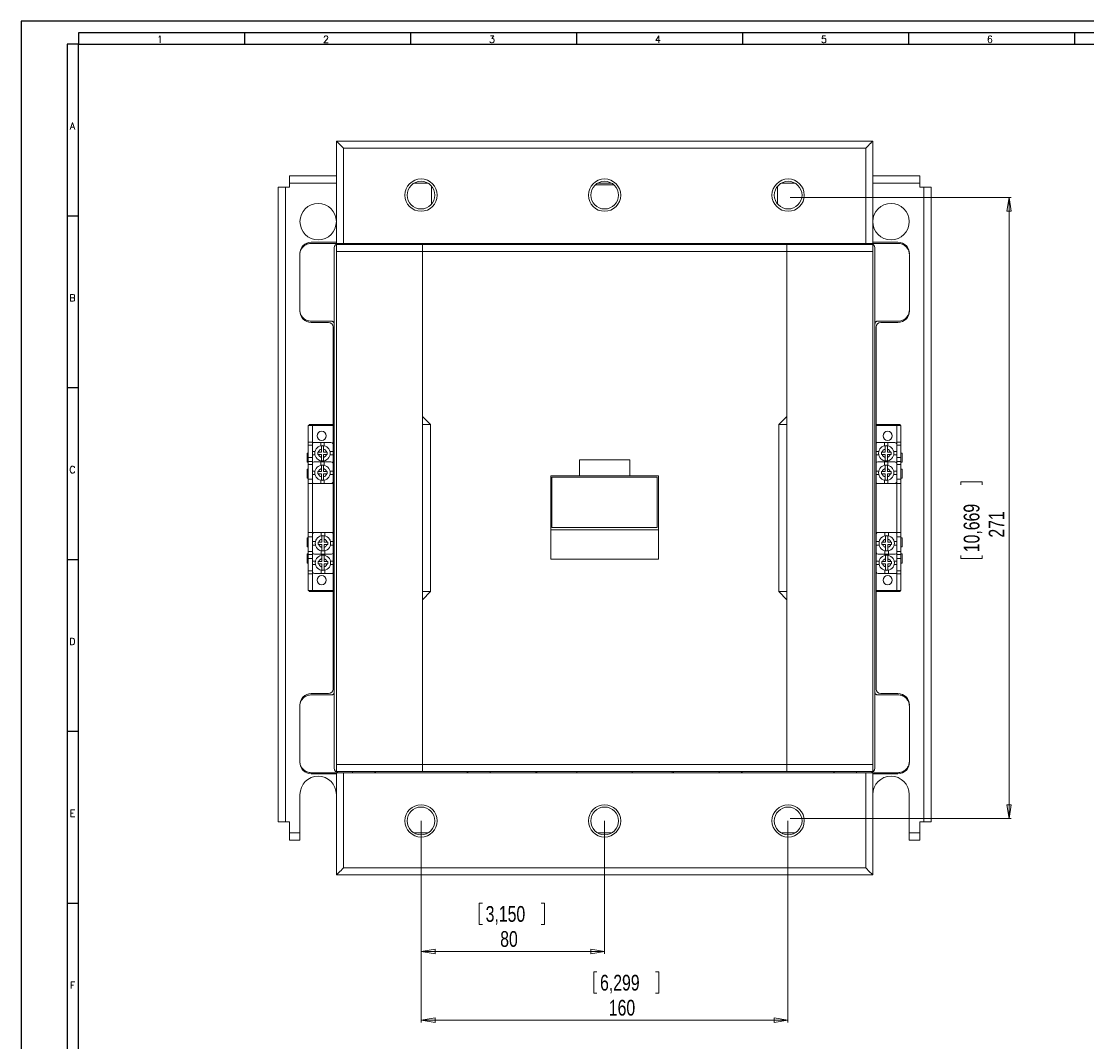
# Model space of a CAD drawing. Header units: millimetres. Extents: x 0 to 1189, y 0 to 841.
# Tile 2 of 7: x 0 to 465, y 396 to 841. Entities that reach past the tile are written whole.
import ezdxf

# ---------------------------------------------------------------- set-up
doc = ezdxf.new("R2010")
doc.units = ezdxf.units.MM
doc.layers.add('FORMATO', color=7, linetype='Continuous')
doc.styles.add('SLDTEXTSTYLE0', font='ROMANS')
doc.styles.add('SLDTEXTSTYLE3', font='TXT', dxfattribs={"width": 0.75})
doc.dimstyles.new('SLDDIMSTYLE0', dxfattribs={"dimtxt": 6.879167, "dimasz": 6, "dimexe": 0, "dimexo": 0.0625, "dimgap": 1.719792, "dimtad": 2, "dimdec": 1, "dimrnd": 1e-09, "dimzin": 12, "dimdsep": 46, "dimtxsty": 'SLDTEXTSTYLE3', "dimblk1": 'CLOSED', "dimblk2": 'CLOSED', "dimsah": 1, "dimcen": 0.09, "dimadec": 0, "dimazin": 0, "dimtfac": 1, "dimtdec": 1, "dimtofl": 0, "dimtmove": 0, "dimatfit": 3, "dimldrblk": 'CLOSED', "dimfxl": 1, "dimtolj": 1, "dimtzin": 12, "dimarcsym": 0})

# ---------------------------------------------------------------- blocks, each defined once
blk = doc.blocks.new('_CLOSED')
at = {"color": 0, "linetype": 'ByBlock', "lineweight": -2}
for p, q in [((-1, 0.166667), (0, 0)), ((-1, 0.166667), (-1, -0.166667)), ((0, 0), (-1, -0.166667)), ((0, 0), (-1, 0))]:
    blk.add_line(p, q, dxfattribs=at)
blk = doc.blocks.new('*D3')
at = {"color": 7, "linetype": 'Continuous', "lineweight": 0}
for p, q in [((174.55, 492.07), (174.55, 434.06)), ((254.55, 492.07), (254.55, 434.06)), ((199.86, 456.09), (199.86, 446.8)), ((199.86, 456.09), (201.25, 456.09)), ((228.29, 456.09), (226.89, 456.09)), ((228.29, 456.09), (228.29, 446.8)), ((199.86, 446.8), (201.25, 446.8)), ((228.29, 446.8), (226.89, 446.8)), ((174.55, 435.06), (254.55, 435.06))]:
    blk.add_line(p, q, dxfattribs=at)
at = {"color": 7, "linetype": 'Continuous', "lineweight": 0, "xscale": 6, "yscale": 6, "rotation": 180}
blk.add_blockref('_CLOSED', (174.55, 435.06, 0.1), dxfattribs=at)
at = {"color": 7, "linetype": 'Continuous', "lineweight": 0, "xscale": 6, "yscale": 6}
blk.add_blockref('_CLOSED', (254.55, 435.06, 0.1), dxfattribs=at)
at = {"color": 7, "linetype": 'Continuous', "lineweight": 0, "char_height": 6.879, "attachment_point": 1, "style": 'SLDTEXTSTYLE3'}
for s, insert in [('3,150', (202.64, 454.85)), ('80', (208.99, 443.92))]:
    blk.add_mtext(s, dxfattribs=dict(at, insert=insert))
blk = doc.blocks.new('*D4')
at = {"color": 7, "linetype": 'Continuous', "lineweight": 0}
for p, q in [((174.55, 492.07), (174.55, 404.06)), ((334.55, 492.07), (334.55, 404.06)), ((249.79, 426.09), (249.79, 416.8)), ((249.79, 426.09), (251.18, 426.09)), ((278.22, 426.09), (276.82, 426.09)), ((278.22, 426.09), (278.22, 416.8)), ((249.79, 416.8), (251.18, 416.8)), ((278.22, 416.8), (276.82, 416.8)), ((174.55, 405.06), (334.55, 405.06))]:
    blk.add_line(p, q, dxfattribs=at)
at = {"color": 7, "linetype": 'Continuous', "lineweight": 0, "xscale": 6, "yscale": 6, "rotation": 180}
blk.add_blockref('_CLOSED', (174.55, 405.06, 0.1), dxfattribs=at)
at = {"color": 7, "linetype": 'Continuous', "lineweight": 0, "xscale": 6, "yscale": 6}
blk.add_blockref('_CLOSED', (334.55, 405.06, 0.1), dxfattribs=at)
at = {"color": 7, "linetype": 'Continuous', "lineweight": 0, "char_height": 6.879, "attachment_point": 1, "style": 'SLDTEXTSTYLE3'}
for s, insert in [('6,299', (252.57, 424.85)), ('160', (256.38, 413.92))]:
    blk.add_mtext(s, dxfattribs=dict(at, insert=insert))
blk = doc.blocks.new('*D5')
at = {"color": 7, "linetype": 'Continuous', "lineweight": 0}
for p, q in [((335.55, 764.07), (432.05, 764.07)), ((431.05, 493.07), (431.05, 764.07)), ((410.02, 640.02), (419.3, 640.02)), ((410.02, 640.02), (410.02, 638.63)), ((419.3, 640.02), (419.3, 638.63)), ((410.02, 606.51), (410.02, 607.9)), ((410.02, 606.51), (419.3, 606.51)), ((419.3, 606.51), (419.3, 607.9)), ((335.55, 493.07), (432.05, 493.07))]:
    blk.add_line(p, q, dxfattribs=at)
at = {"color": 7, "linetype": 'Continuous', "lineweight": 0, "xscale": 6, "yscale": 6}
for p, rotation in [((431.05, 764.07, 0.1), 90), ((431.05, 493.07, 0.1), 270)]:
    blk.add_blockref('_CLOSED', p, dxfattribs=dict(at, rotation=rotation))
at = {"color": 7, "linetype": 'Continuous', "lineweight": 0, "char_height": 6.879, "attachment_point": 1, "rotation": 90, "style": 'SLDTEXTSTYLE3'}
for s, insert in [('10,669', (411.25, 609.29)), ('271', (422.18, 615.65))]:
    blk.add_mtext(s, dxfattribs=dict(at, insert=insert))

msp = doc.modelspace()

# ---------------------------------------------------------------- linework, layer by layer
at = {"color": 7, "linetype": 'Continuous', "lineweight": 15}
for p, q in [((137.55, 788.68), (371.55, 788.68)), ((137.55, 744.08), (137.55, 788.68)), ((371.55, 788.68), (371.55, 744.08)), ((368.55, 785.68), (140.55, 785.68)), ((140.55, 785.68), (140.55, 744.08)), ((368.55, 744.08), (368.55, 785.68)), ((137.55, 773.57), (117.05, 773.57)), ((117.05, 773.57), (117.05, 770.37)), ((392.05, 773.57), (371.55, 773.57)), ((392.05, 770.37), (392.05, 773.57)), ((112.05, 768.57), (112.05, 491.57)), ((115.25, 768.57), (112.05, 768.57)), ((115.25, 768.57), (115.25, 491.57)), ((117.05, 768.57), (115.25, 768.57)), ((117.05, 770.37), (117.05, 768.57)), ((137.55, 770.37), (117.05, 770.37)), ((177.47, 770.37), (171.42, 770.37)), ((179.05, 761.2), (179.05, 769.06)), ((250.44, 769.57), (258.66, 769.57)), ((257.57, 770.37), (251.52, 770.37)), ((330.05, 761.2), (330.05, 769.06)), ((337.67, 770.37), (331.62, 770.37)), ((392.05, 770.37), (371.55, 770.37)), ((392.05, 768.57), (392.05, 770.37)), ((393.85, 768.57), (392.05, 768.57)), ((393.85, 491.57), (393.85, 768.57)), ((397.05, 768.57), (393.85, 768.57)), ((397.05, 491.57), (397.05, 768.57)), ((126.55, 744.57), (137.55, 744.57)), ((126.55, 744.08), (137.55, 744.08)), ((140.55, 744.08), (137.55, 744.08)), ((140.55, 744.08), (368.55, 744.08)), ((144.55, 743.57), (144.55, 744.08)), ((154.3, 743.57), (154.3, 744.08)), ((154.55, 743.57), (154.55, 744.08)), ((194.55, 744.08), (194.55, 743.57)), ((194.8, 744.08), (194.8, 743.57)), ((204.55, 744.08), (204.55, 743.57)), ((224.55, 743.57), (224.55, 744.08)), ((225, 744.08), (225, 743.57)), ((242.5, 744.08), (242.5, 743.57)), ((266.6, 744.08), (266.6, 743.57)), ((284.1, 744.08), (284.1, 743.57)), ((284.55, 744.08), (284.55, 743.57)), ((304.55, 743.57), (304.55, 744.08)), ((314.3, 743.57), (314.3, 744.08)), ((314.55, 743.57), (314.55, 744.08)), ((354.55, 744.08), (354.55, 743.57)), ((354.8, 744.08), (354.8, 743.57)), ((364.55, 744.08), (364.55, 743.57)), ((371.55, 744.08), (368.55, 744.08)), ((371.55, 744.57), (382.55, 744.57)), ((371.55, 744.08), (382.55, 744.08)), ((136.55, 515.06), (136.55, 742.08)), ((137.55, 743.57), (137.55, 740.57)), ((137.55, 743.57), (175.04, 743.57)), ((175.04, 740.57), (137.55, 740.57)), ((137.55, 740.57), (137.55, 516.57)), ((175.04, 743.57), (334.05, 743.57)), ((175.04, 740.57), (175.04, 743.57)), ((175.04, 668.57), (175.04, 740.57)), ((175.04, 740.57), (334.05, 740.57)), ((334.05, 743.57), (334.05, 740.57)), ((334.05, 743.57), (371.55, 743.57)), ((334.05, 740.57), (334.05, 668.57)), ((334.05, 740.57), (371.55, 740.57)), ((371.55, 743.57), (371.55, 740.57)), ((371.55, 740.57), (371.55, 516.57)), ((372.55, 742.08), (372.55, 515.06)), ((121.55, 715.08), (121.55, 739.08)), ((387.55, 739.08), (387.55, 715.08)), ((135.55, 710.08), (126.55, 710.08)), ((134.05, 709.57), (126.55, 709.57)), ((136.05, 549.57), (136.05, 707.57)), ((373.05, 707.57), (373.05, 549.57)), ((382.55, 710.08), (373.55, 710.08)), ((382.55, 709.57), (375.05, 709.57)), ((125.55, 665.07), (125.55, 664.57)), ((136.05, 665.07), (125.55, 665.07)), ((178.54, 665.07), (175.04, 668.57)), ((175.04, 668.57), (175.04, 665.07)), ((178.54, 665.07), (175.04, 665.07)), ((175.04, 665.07), (175.04, 592.07)), ((178.54, 592.07), (178.54, 665.07)), ((334.05, 668.57), (330.55, 665.07)), ((330.55, 665.07), (330.55, 592.07)), ((330.55, 665.07), (334.05, 665.07)), ((334.05, 668.57), (334.05, 665.07)), ((334.05, 665.07), (334.05, 592.07)), ((373.05, 665.07), (383.55, 665.07)), ((383.55, 665.07), (383.55, 664.57)), ((127.05, 664.57), (125.25, 664.57)), ((125.25, 664.57), (125.25, 657.27)), ((127.05, 657.27), (127.05, 664.57)), ((127.05, 657.27), (127.05, 664.57)), ((127.05, 664.57), (136.05, 664.57)), ((373.05, 664.57), (382.05, 664.57)), ((383.85, 664.57), (382.05, 664.57)), ((382.05, 657.27), (382.05, 664.57)), ((382.05, 664.57), (382.05, 657.27)), ((383.85, 657.27), (383.85, 664.57)), ((127.05, 657.27), (125.25, 657.27)), ((125.25, 657.27), (125.25, 655.96)), ((127.05, 655.96), (125.25, 655.96)), ((125.25, 655.96), (125.25, 650.61)), ((127.05, 655.96), (127.05, 657.27)), ((127.05, 650.61), (127.05, 655.96)), ((127.75, 657.17), (130.7, 657.17)), ((130.7, 655.73), (130.7, 657.17)), ((130.7, 657.17), (132.2, 657.17)), ((132.2, 657.17), (135.15, 657.17)), ((132.2, 657.17), (132.2, 655.73)), ((373.75, 657.17), (376.7, 657.17)), ((376.7, 655.73), (376.7, 657.17)), ((376.7, 657.17), (378.2, 657.17)), ((378.2, 657.17), (381.15, 657.17)), ((378.2, 657.17), (378.2, 655.73)), ((383.85, 657.27), (382.05, 657.27)), ((382.05, 657.27), (382.05, 655.96)), ((382.05, 655.96), (383.85, 655.96)), ((382.05, 655.96), (382.05, 650.61)), ((383.85, 655.96), (383.85, 657.27)), ((383.85, 650.61), (383.85, 655.96)), ((125.25, 652.57), (124.75, 652.57)), ((124.75, 652.57), (124.75, 648.57)), ((127.05, 653.22), (128.18, 653.22)), ((128.18, 651.72), (127.05, 651.72)), ((129.35, 651.97), (129.35, 652.97)), ((129.35, 652.97), (129.67, 652.97)), ((129.67, 651.97), (129.35, 651.97)), ((129.67, 652.97), (130.95, 652.97)), ((130.95, 651.97), (129.67, 651.97)), ((130.95, 652.97), (130.95, 654.25)), ((130.95, 650.69), (130.95, 651.97)), ((131.95, 654.25), (131.95, 652.97)), ((131.95, 652.97), (133.23, 652.97)), ((133.23, 651.97), (131.95, 651.97)), ((131.95, 651.97), (131.95, 650.69)), ((133.23, 652.97), (133.55, 652.97)), ((133.55, 651.97), (133.23, 651.97)), ((133.55, 652.97), (133.55, 651.97)), ((134.71, 653.22), (136.05, 653.22)), ((136.05, 651.72), (134.71, 651.72)), ((373.05, 653.22), (374.18, 653.22)), ((374.18, 651.72), (373.05, 651.72)), ((375.35, 651.97), (375.35, 652.97)), ((375.35, 652.97), (375.67, 652.97)), ((375.67, 651.97), (375.35, 651.97)), ((375.67, 652.97), (376.95, 652.97)), ((376.95, 651.97), (375.67, 651.97)), ((376.95, 652.97), (376.95, 654.25)), ((376.95, 650.69), (376.95, 651.97)), ((377.95, 654.25), (377.95, 652.97)), ((377.95, 652.97), (379.23, 652.97)), ((379.23, 651.97), (377.95, 651.97)), ((377.95, 651.97), (377.95, 650.69)), ((379.23, 652.97), (379.55, 652.97)), ((379.55, 651.97), (379.23, 651.97)), ((379.55, 652.97), (379.55, 651.97)), ((380.71, 653.22), (382.05, 653.22)), ((382.05, 651.72), (380.71, 651.72)), ((384.35, 652.57), (383.85, 652.57)), ((384.35, 648.57), (384.35, 652.57)), ((124.75, 648.57), (125.25, 648.57)), ((125.25, 650.61), (127.05, 650.61)), ((125.25, 650.61), (125.25, 648.87)), ((127.05, 648.87), (125.25, 648.87)), ((125.25, 648.87), (125.25, 647.55)), ((127.05, 647.55), (125.25, 647.55)), ((125.25, 647.55), (125.25, 641.11)), ((127.05, 650.61), (127.05, 648.87)), ((127.05, 647.55), (127.05, 648.87)), ((127.05, 641.11), (127.05, 647.55)), ((127.75, 648.67), (130.7, 648.67)), ((130.7, 648.67), (130.7, 649.2)), ((130.7, 647.23), (130.7, 648.67)), ((130.7, 648.67), (132.2, 648.67)), ((132.2, 649.2), (132.2, 648.67)), ((132.2, 648.67), (132.2, 647.23)), ((132.2, 648.67), (135.15, 648.67)), ((136.05, 648.33), (135.98, 648.22)), ((243.55, 649.57), (243.55, 642.57)), ((243.55, 649.57), (265.55, 649.57)), ((265.55, 649.57), (265.55, 642.57)), ((373.75, 648.67), (376.7, 648.67)), ((376.7, 648.67), (376.7, 649.2)), ((376.7, 647.23), (376.7, 648.67)), ((376.7, 648.67), (378.2, 648.67)), ((378.2, 649.2), (378.2, 648.67)), ((378.2, 648.67), (381.15, 648.67)), ((378.2, 648.67), (378.2, 647.23)), ((382.05, 648.33), (381.98, 648.22)), ((382.05, 650.61), (383.85, 650.61)), ((382.05, 648.87), (382.05, 650.61)), ((383.85, 648.87), (382.05, 648.87)), ((382.05, 648.87), (382.05, 647.55)), ((382.05, 647.55), (383.85, 647.55)), ((382.05, 647.55), (382.05, 641.11)), ((383.85, 648.87), (383.85, 650.61)), ((383.85, 647.55), (383.85, 648.87)), ((383.85, 648.57), (384.35, 648.57)), ((383.85, 641.11), (383.85, 647.55)), ((125.25, 645.57), (124.75, 645.57)), ((124.75, 645.57), (124.75, 641.57)), ((127.05, 644.72), (128.18, 644.72)), ((128.18, 643.22), (127.05, 643.22)), ((129.35, 643.47), (129.35, 644.47)), ((129.35, 644.47), (129.67, 644.47)), ((129.67, 643.47), (129.35, 643.47)), ((129.67, 644.47), (130.95, 644.47)), ((130.95, 643.47), (129.67, 643.47)), ((130.95, 644.47), (130.95, 645.75)), ((130.95, 642.19), (130.95, 643.47)), ((131.95, 645.75), (131.95, 644.47)), ((131.95, 644.47), (133.23, 644.47)), ((133.23, 643.47), (131.95, 643.47)), ((131.95, 643.47), (131.95, 642.19)), ((133.23, 644.47), (133.55, 644.47)), ((133.55, 643.47), (133.23, 643.47)), ((133.55, 644.47), (133.55, 643.47)), ((134.71, 644.72), (136.05, 644.72)), ((136.05, 643.22), (134.71, 643.22)), ((231.05, 642.57), (231.05, 619.07)), ((231.05, 642.57), (243.55, 642.57)), ((231.55, 642.08), (231.55, 620.08)), ((277.55, 642.08), (231.55, 642.08)), ((243.55, 642.57), (265.55, 642.57)), ((265.55, 642.57), (278.05, 642.57)), ((277.55, 620.08), (277.55, 642.08)), ((278.05, 642.57), (278.05, 619.07)), ((373.05, 644.72), (374.18, 644.72)), ((374.18, 643.22), (373.05, 643.22)), ((375.35, 643.47), (375.35, 644.47)), ((375.35, 644.47), (375.67, 644.47)), ((375.67, 643.47), (375.35, 643.47)), ((375.67, 644.47), (376.95, 644.47)), ((376.95, 643.47), (375.67, 643.47)), ((376.95, 644.47), (376.95, 645.75)), ((376.95, 642.19), (376.95, 643.47)), ((377.95, 645.75), (377.95, 644.47)), ((377.95, 644.47), (379.23, 644.47)), ((379.23, 643.47), (377.95, 643.47)), ((377.95, 643.47), (377.95, 642.19)), ((379.23, 644.47), (379.55, 644.47)), ((379.55, 643.47), (379.23, 643.47)), ((379.55, 644.47), (379.55, 643.47)), ((380.71, 644.72), (382.05, 644.72)), ((382.05, 643.22), (380.71, 643.22)), ((384.35, 645.57), (383.85, 645.57)), ((384.35, 641.57), (384.35, 645.57)), ((124.75, 641.57), (125.25, 641.57)), ((125.25, 641.11), (127.05, 641.11)), ((125.25, 641.11), (125.25, 639.27)), ((125.25, 639.27), (127.05, 639.27)), ((125.25, 639.27), (125.25, 617.87)), ((127.05, 641.11), (127.05, 639.27)), ((127.05, 639.47), (127.15, 639.47)), ((127.05, 617.87), (127.05, 639.27)), ((136.05, 639.27), (127.05, 639.27)), ((127.05, 639.27), (127.05, 617.87)), ((130.7, 639.27), (130.7, 640.7)), ((132.2, 640.7), (132.2, 639.27)), ((135.75, 639.47), (136.05, 639.47)), ((136.05, 639.67), (135.95, 639.67)), ((373.05, 639.47), (373.15, 639.47)), ((382.05, 639.27), (373.05, 639.27)), ((376.7, 639.27), (376.7, 640.7)), ((378.2, 640.7), (378.2, 639.27)), ((381.75, 639.47), (382.05, 639.47)), ((381.95, 639.67), (382.05, 639.67)), ((382.05, 641.11), (383.85, 641.11)), ((382.05, 639.27), (382.05, 641.11)), ((382.05, 639.27), (382.05, 617.87)), ((383.85, 639.27), (382.05, 639.27)), ((382.05, 617.87), (382.05, 639.27)), ((383.85, 641.57), (384.35, 641.57)), ((383.85, 639.27), (383.85, 641.11)), ((383.85, 617.87), (383.85, 639.27)), ((231.05, 619.07), (231.05, 606.23)), ((231.05, 619.07), (278.05, 619.07)), ((231.55, 620.08), (277.55, 620.08)), ((278.05, 619.07), (278.05, 606.23)), ((125.25, 615.57), (124.75, 615.57)), ((124.75, 615.57), (124.75, 611.57)), ((125.25, 617.87), (127.05, 617.87)), ((125.25, 617.87), (125.25, 616.03)), ((127.05, 616.03), (125.25, 616.03)), ((125.25, 616.03), (125.25, 609.59)), ((127.05, 617.87), (127.05, 616.03)), ((127.05, 617.87), (136.05, 617.87)), ((127.35, 617.67), (127.05, 617.67)), ((127.15, 617.47), (127.05, 617.47)), ((127.05, 609.59), (127.05, 616.03)), ((127.05, 613.92), (128.38, 613.92)), ((130.9, 616.43), (130.9, 617.87)), ((131.15, 613.67), (131.15, 614.95)), ((132.15, 614.95), (132.15, 613.67)), ((132.4, 617.87), (132.4, 616.43)), ((134.91, 613.92), (136.05, 613.92)), ((136.05, 617.67), (135.95, 617.67)), ((373.05, 617.87), (382.05, 617.87)), ((373.35, 617.67), (373.05, 617.67)), ((373.05, 617.47), (373.15, 617.47)), ((373.05, 613.92), (374.38, 613.92)), ((376.9, 616.43), (376.9, 617.87)), ((377.15, 613.67), (377.15, 614.95)), ((378.15, 614.95), (378.15, 613.67)), ((378.4, 617.87), (378.4, 616.43)), ((380.91, 613.92), (382.05, 613.92)), ((382.05, 617.67), (381.95, 617.67)), ((383.85, 617.87), (382.05, 617.87)), ((382.05, 616.03), (382.05, 617.87)), ((383.85, 616.03), (382.05, 616.03)), ((382.05, 616.03), (382.05, 609.59)), ((383.85, 616.03), (383.85, 617.87)), ((383.85, 609.59), (383.85, 616.03)), ((384.35, 615.57), (383.85, 615.57)), ((384.35, 611.57), (384.35, 615.57)), ((124.75, 611.57), (125.25, 611.57)), ((127.05, 609.59), (125.25, 609.59)), ((125.25, 609.59), (125.25, 608.27)), ((128.38, 612.42), (127.05, 612.42)), ((127.05, 608.27), (127.05, 609.59)), ((129.55, 612.67), (129.55, 613.67)), ((129.55, 613.67), (129.87, 613.67)), ((129.87, 612.67), (129.55, 612.67)), ((129.87, 613.67), (131.15, 613.67)), ((131.15, 612.67), (129.87, 612.67)), ((130.9, 608.47), (130.9, 609.9)), ((131.15, 611.39), (131.15, 612.67)), ((132.15, 613.67), (133.43, 613.67)), ((133.43, 612.67), (132.15, 612.67)), ((132.15, 612.67), (132.15, 611.39)), ((132.4, 609.9), (132.4, 608.47)), ((133.43, 613.67), (133.75, 613.67)), ((133.75, 612.67), (133.43, 612.67)), ((133.75, 613.67), (133.75, 612.67)), ((136.05, 612.42), (134.91, 612.42)), ((374.38, 612.42), (373.05, 612.42)), ((375.55, 612.67), (375.55, 613.67)), ((375.55, 613.67), (375.87, 613.67)), ((375.87, 612.67), (375.55, 612.67)), ((375.87, 613.67), (377.15, 613.67)), ((377.15, 612.67), (375.87, 612.67)), ((376.9, 608.47), (376.9, 609.9)), ((377.15, 611.39), (377.15, 612.67)), ((378.15, 613.67), (379.43, 613.67)), ((379.43, 612.67), (378.15, 612.67)), ((378.15, 612.67), (378.15, 611.39)), ((378.4, 609.9), (378.4, 608.47)), ((379.43, 613.67), (379.75, 613.67)), ((379.75, 612.67), (379.43, 612.67)), ((379.75, 613.67), (379.75, 612.67)), ((382.05, 612.42), (380.91, 612.42)), ((382.05, 609.59), (383.85, 609.59)), ((382.05, 609.59), (382.05, 608.27)), ((383.85, 611.57), (384.35, 611.57)), ((383.85, 608.27), (383.85, 609.59)), ((125.25, 608.57), (124.75, 608.57)), ((124.75, 608.57), (124.75, 604.57)), ((124.75, 604.57), (125.25, 604.57)), ((125.25, 608.27), (127.05, 608.27)), ((125.25, 608.27), (125.25, 606.53)), ((127.05, 606.53), (125.25, 606.53)), ((125.25, 606.53), (125.25, 601.18)), ((127.05, 608.81), (127.11, 608.92)), ((127.05, 608.27), (127.05, 606.53)), ((127.05, 601.18), (127.05, 606.53)), ((127.05, 605.42), (128.38, 605.42)), ((130.9, 608.47), (127.95, 608.47)), ((129.55, 604.17), (129.55, 605.17)), ((129.55, 605.17), (129.87, 605.17)), ((129.87, 605.17), (131.15, 605.17)), ((132.4, 608.47), (130.9, 608.47)), ((130.9, 607.93), (130.9, 608.47)), ((131.15, 605.17), (131.15, 606.45)), ((132.15, 606.45), (132.15, 605.17)), ((132.15, 605.17), (133.43, 605.17)), ((135.35, 608.47), (132.4, 608.47)), ((132.4, 608.47), (132.4, 607.93)), ((133.43, 605.17), (133.75, 605.17)), ((133.75, 605.17), (133.75, 604.17)), ((134.91, 605.42), (136.05, 605.42)), ((231.05, 606.23), (278.05, 606.23)), ((373.05, 608.81), (373.11, 608.92)), ((373.05, 605.42), (374.38, 605.42)), ((376.9, 608.47), (373.95, 608.47)), ((375.55, 604.17), (375.55, 605.17)), ((375.55, 605.17), (375.87, 605.17)), ((375.87, 605.17), (377.15, 605.17)), ((378.4, 608.47), (376.9, 608.47)), ((376.9, 607.93), (376.9, 608.47)), ((377.15, 605.17), (377.15, 606.45)), ((378.15, 606.45), (378.15, 605.17)), ((378.15, 605.17), (379.43, 605.17)), ((381.35, 608.47), (378.4, 608.47)), ((378.4, 608.47), (378.4, 607.93)), ((379.43, 605.17), (379.75, 605.17)), ((379.75, 605.17), (379.75, 604.17)), ((380.91, 605.42), (382.05, 605.42)), ((382.05, 608.27), (383.85, 608.27)), ((382.05, 606.53), (382.05, 608.27)), ((383.85, 606.53), (382.05, 606.53)), ((382.05, 606.53), (382.05, 601.18)), ((384.35, 608.57), (383.85, 608.57)), ((383.85, 606.53), (383.85, 608.27)), ((383.85, 601.18), (383.85, 606.53)), ((383.85, 604.57), (384.35, 604.57)), ((384.35, 604.57), (384.35, 608.57)), ((127.05, 601.18), (125.25, 601.18)), ((125.25, 601.18), (125.25, 599.87)), ((125.25, 599.87), (127.05, 599.87)), ((125.25, 599.87), (125.25, 592.57)), ((128.38, 603.92), (127.05, 603.92)), ((127.05, 599.87), (127.05, 601.18)), ((127.05, 599.87), (127.05, 592.57)), ((127.05, 592.57), (127.05, 599.87)), ((130.9, 599.97), (127.95, 599.97)), ((129.87, 604.17), (129.55, 604.17)), ((131.15, 604.17), (129.87, 604.17)), ((130.9, 599.97), (130.9, 601.4)), ((132.4, 599.97), (130.9, 599.97)), ((131.15, 602.89), (131.15, 604.17)), ((133.43, 604.17), (132.15, 604.17)), ((132.15, 604.17), (132.15, 602.89)), ((132.4, 601.4), (132.4, 599.97)), ((135.35, 599.97), (132.4, 599.97)), ((133.75, 604.17), (133.43, 604.17)), ((136.05, 603.92), (134.91, 603.92)), ((374.38, 603.92), (373.05, 603.92)), ((376.9, 599.97), (373.95, 599.97)), ((375.87, 604.17), (375.55, 604.17)), ((377.15, 604.17), (375.87, 604.17)), ((376.9, 599.97), (376.9, 601.4)), ((378.4, 599.97), (376.9, 599.97)), ((377.15, 602.89), (377.15, 604.17)), ((379.43, 604.17), (378.15, 604.17)), ((378.15, 604.17), (378.15, 602.89)), ((378.4, 601.4), (378.4, 599.97)), ((381.35, 599.97), (378.4, 599.97)), ((379.75, 604.17), (379.43, 604.17)), ((382.05, 603.92), (380.91, 603.92)), ((382.05, 601.18), (383.85, 601.18)), ((382.05, 601.18), (382.05, 599.87)), ((382.05, 599.87), (383.85, 599.87)), ((382.05, 599.87), (382.05, 592.57)), ((382.05, 599.87), (382.05, 592.57)), ((383.85, 599.87), (383.85, 601.18)), ((383.85, 592.57), (383.85, 599.87)), ((125.25, 592.57), (127.05, 592.57)), ((125.55, 592.57), (125.55, 592.07)), ((136.05, 592.07), (125.55, 592.07)), ((136.05, 592.57), (127.05, 592.57)), ((175.04, 588.57), (178.54, 592.07)), ((178.54, 592.07), (175.04, 592.07)), ((175.04, 592.07), (175.04, 588.57)), ((330.55, 592.07), (334.05, 588.57)), ((330.55, 592.07), (334.05, 592.07)), ((334.05, 592.07), (334.05, 588.57)), ((382.05, 592.57), (373.05, 592.57)), ((383.55, 592.07), (373.05, 592.07)), ((382.05, 592.57), (383.85, 592.57)), ((383.55, 592.57), (383.55, 592.07)), ((175.04, 516.57), (175.04, 588.57)), ((334.05, 588.57), (334.05, 516.57)), ((126.55, 547.57), (134.05, 547.57)), ((126.55, 547.06), (135.55, 547.06)), ((373.55, 547.06), (382.55, 547.06)), ((375.05, 547.57), (382.55, 547.57)), ((121.55, 518.06), (121.55, 542.06)), ((387.55, 542.06), (387.55, 518.06)), ((137.55, 516.57), (175.04, 516.57)), ((137.55, 516.57), (137.55, 513.57)), ((175.04, 516.57), (175.04, 513.57)), ((334.05, 516.57), (175.04, 516.57)), ((334.05, 516.57), (334.05, 513.57)), ((334.05, 516.57), (371.55, 516.57)), ((371.55, 516.57), (371.55, 513.57)), ((137.55, 513.06), (126.55, 513.06)), ((137.55, 512.57), (126.55, 512.57)), ((137.55, 513.57), (175.04, 513.57)), ((137.55, 468.46), (137.55, 513.06)), ((137.55, 513.06), (140.55, 513.06)), ((140.55, 513.06), (140.55, 471.46)), ((368.55, 513.06), (140.55, 513.06)), ((144.55, 513.06), (144.55, 513.57)), ((154.3, 513.06), (154.3, 513.57)), ((154.55, 513.06), (154.55, 513.57)), ((175.04, 513.57), (334.05, 513.57)), ((194.55, 513.57), (194.55, 513.06)), ((194.8, 513.57), (194.8, 513.06)), ((204.55, 513.57), (204.55, 513.06)), ((224.55, 513.06), (224.55, 513.57)), ((225, 513.06), (225, 513.57)), ((242.5, 513.06), (242.5, 513.57)), ((266.6, 513.06), (266.6, 513.57)), ((284.1, 513.06), (284.1, 513.57)), ((284.55, 513.57), (284.55, 513.06)), ((304.55, 513.06), (304.55, 513.57)), ((314.3, 513.06), (314.3, 513.57)), ((314.55, 513.06), (314.55, 513.57)), ((334.05, 513.57), (371.55, 513.57)), ((354.55, 513.57), (354.55, 513.06)), ((354.8, 513.57), (354.8, 513.06)), ((364.55, 513.06), (364.55, 513.57)), ((368.55, 471.46), (368.55, 513.06)), ((368.55, 513.06), (371.55, 513.06)), ((371.55, 513.06), (371.55, 468.46)), ((382.55, 513.06), (371.55, 513.06)), ((382.55, 512.57), (371.55, 512.57)), ((121.6, 486.77), (121.6, 503.57)), ((137.49, 503.57), (137.49, 486.77)), ((371.6, 486.77), (371.6, 503.57)), ((387.49, 503.57), (387.49, 486.77)), ((112.05, 491.57), (115.25, 491.57)), ((115.25, 491.57), (117.05, 491.57)), ((117.05, 491.57), (117.05, 486.77)), ((392.05, 486.77), (392.05, 491.57)), ((392.05, 491.57), (393.85, 491.57)), ((393.85, 491.57), (397.05, 491.57)), ((117.05, 486.77), (121.6, 486.77)), ((117.05, 486.77), (117.05, 483.57)), ((117.05, 483.57), (121.6, 483.57)), ((121.6, 483.57), (121.6, 486.77)), ((137.49, 486.77), (137.49, 483.57)), ((137.49, 486.77), (137.55, 486.77)), ((137.49, 483.57), (137.55, 483.57)), ((171.42, 486.77), (177.47, 486.77)), ((251.52, 486.77), (257.57, 486.77)), ((331.62, 486.77), (337.67, 486.77)), ((371.55, 486.77), (371.6, 486.77)), ((371.55, 483.57), (371.6, 483.57)), ((371.6, 483.57), (371.6, 486.77)), ((387.49, 486.77), (392.05, 486.77)), ((387.49, 486.77), (387.49, 483.57)), ((387.49, 483.57), (392.05, 483.57)), ((392.05, 483.57), (392.05, 486.77)), ((140.55, 471.46), (368.55, 471.46)), ((371.55, 468.46), (137.55, 468.46))]:
    msp.add_line(p, q, dxfattribs=at)
at = {"color": 7, "linetype": 'Continuous', "lineweight": 15, "flags": 128}
for points in [[(137.55, 788.68), (137.59, 788.64), (137.73, 788.5), (137.95, 788.28), (138.25, 787.98), (138.62, 787.61), (139.05, 787.18), (139.52, 786.71), (140.03, 786.2), (140.55, 785.68)], [(368.55, 785.68), (369.13, 786.27), (369.69, 786.83), (370.21, 787.35), (370.67, 787.8), (371.04, 788.18), (371.32, 788.45), (371.49, 788.62), (371.55, 788.68)], [(140.55, 471.46), (140.03, 470.94), (139.52, 470.43), (139.05, 469.96), (138.62, 469.53), (138.25, 469.16), (137.95, 468.86), (137.73, 468.64), (137.59, 468.5), (137.55, 468.46)], [(371.55, 468.46), (371.5, 468.5), (371.37, 468.64), (371.14, 468.86), (370.85, 469.16), (370.48, 469.53), (370.05, 469.96), (369.57, 470.43), (369.07, 470.94), (368.55, 471.46)]]:
    msp.add_lwpolyline(points, dxfattribs=at)
at = {"color": 7, "linetype": 'Continuous', "lineweight": 15}
for centre, radius in [((174.45, 765.13), 7.05), ((254.55, 765.13), 7.05), ((334.65, 765.13), 7.05), ((174.45, 765.13), 6.05), ((254.55, 765.13), 6.05), ((334.65, 765.13), 6.05), ((129.55, 753.57), 7.94), ((379.55, 753.57), 7.94), ((131.05, 660.07), 2), ((378.05, 660.07), 2), ((131.45, 652.47), 3.35), ((377.45, 652.47), 3.35), ((131.45, 643.97), 3.35), ((377.45, 643.97), 3.35), ((131.65, 613.17), 3.35), ((377.65, 613.17), 3.35), ((131.65, 604.67), 3.35), ((377.65, 604.67), 3.35), ((131.05, 597.07), 2), ((378.05, 597.07), 2), ((174.45, 492.01), 7.05), ((174.45, 492.01), 6.05), ((254.55, 492.01), 7.05), ((254.55, 492.01), 6.05), ((334.65, 492.01), 7.05), ((334.65, 492.01), 6.05)]:
    msp.add_circle(centre, radius, dxfattribs=at)
for centre, radius, start, end in [((126.55, 739.57), 5, 90, 180), ((138.55, 742.08), 2, 90, 180), ((370.55, 742.08), 2, 0, 90), ((382.55, 739.57), 5, 0, 90), ((126.55, 714.57), 5, 180, 270), ((382.55, 714.57), 5, 270, 0), ((134.05, 707.57), 2, 0, 90), ((375.05, 707.57), 2, 90, 180), ((127.75, 656.17), 1, 90, 134.427), ((131.45, 652.47), 3.26, 81.189, 98.811), ((135.15, 656.17), 1, 25.8419, 90), ((373.75, 656.17), 1, 90, 134.427), ((377.45, 652.47), 3.26, 81.189, 98.811), ((381.15, 656.17), 1, 25.8419, 90), ((127.75, 647.67), 1, 90, 134.427), ((131.45, 652.47), 3.26, 261.189, 278.811), ((131.45, 643.97), 3.26, 81.189, 98.811), ((135.15, 647.67), 1, 25.8419, 90), ((373.75, 647.67), 1, 90, 134.427), ((377.45, 652.47), 3.26, 261.189, 278.811), ((377.45, 643.97), 3.26, 81.189, 98.811), ((381.15, 647.67), 1, 25.8419, 90), ((127.75, 640.27), 1, 225.573, 270), ((131.45, 643.97), 3.26, 261.189, 278.811), ((135.15, 640.27), 1, 270, 334.1581), ((373.75, 640.27), 1, 225.573, 270), ((377.45, 643.97), 3.26, 261.189, 278.811), ((381.15, 640.27), 1, 270, 334.1581), ((127.95, 616.87), 1, 90, 154.1581), ((131.65, 613.17), 3.26, 81.189, 98.811), ((135.35, 616.87), 1, 45.573, 90), ((373.95, 616.87), 1, 90, 154.1581), ((377.65, 613.17), 3.26, 81.189, 98.811), ((381.35, 616.87), 1, 45.573, 90), ((131.65, 613.17), 3.26, 261.189, 278.811), ((377.65, 613.17), 3.26, 261.189, 278.811), ((127.95, 609.47), 1, 205.8419, 270), ((131.65, 604.67), 3.26, 81.189, 98.811), ((135.35, 609.47), 1, 270, 314.427), ((373.95, 609.47), 1, 205.8419, 270), ((377.65, 604.67), 3.26, 81.189, 98.811), ((381.35, 609.47), 1, 270, 314.427), ((127.95, 600.97), 1, 205.8419, 270), ((131.65, 604.67), 3.26, 261.189, 278.811), ((135.35, 600.97), 1, 270, 314.427), ((373.95, 600.97), 1, 205.8419, 270), ((377.65, 604.67), 3.26, 261.189, 278.811), ((381.35, 600.97), 1, 270, 314.427), ((134.05, 549.57), 2, 270, 0), ((375.05, 549.57), 2, 180, 270), ((126.55, 542.57), 5, 90, 180), ((382.55, 542.57), 5, 0, 90), ((126.55, 517.57), 5, 180, 270), ((382.55, 517.57), 5, 270, 0), ((129.55, 503.57), 7.94, 0, 180), ((138.55, 515.06), 2, 180, 270), ((370.55, 515.06), 2, 270, 0), ((379.55, 503.57), 7.94, 0, 180)]:
    msp.add_arc(centre, radius, start, end, dxfattribs=at)
for points, knots in [([(121.55, 739.08), (121.59, 739.56), (121.67, 740.5), (122.32, 741.89), (123.39, 743.08), (124.87, 743.92), (126, 744.03), (126.55, 744.08)], [0, 0, 0, 0, 0.165545, 0.330301, 0.556031, 0.784885, 1, 1, 1, 1]), ([(382.55, 744.08), (383.18, 744.01), (384.44, 743.87), (385.96, 742.87), (386.97, 741.58), (387.47, 740.25), (387.53, 739.43), (387.55, 739.08)], [0, 0, 0, 0, 0.248319, 0.49623, 0.710246, 0.879585, 1, 1, 1, 1]), ([(126.55, 710.08), (125.92, 710.15), (124.65, 710.29), (123.14, 711.29), (122.13, 712.59), (121.62, 713.91), (121.57, 714.74), (121.55, 715.08)], [0, 0, 0, 0, 0.248319, 0.49623, 0.710248, 0.879585, 1, 1, 1, 1]), ([(387.55, 715.08), (387.51, 714.61), (387.43, 713.66), (386.77, 712.27), (385.7, 711.09), (384.23, 710.25), (383.09, 710.13), (382.55, 710.08)], [0, 0, 0, 0, 0.1655457, 0.3303029, 0.5560322, 0.7848849, 1, 1, 1, 1]), ([(135.55, 710.08), (135.66, 710.07), (135.88, 710.05), (136.18, 709.88), (136.41, 709.62), (136.53, 709.34), (136.54, 709.16), (136.55, 709.08)], [0, 0, 0, 0, 0.214638, 0.429279, 0.643812, 0.8584, 1, 1, 1, 1]), ([(372.55, 709.08), (372.56, 709.19), (372.58, 709.42), (372.75, 709.72), (373.01, 709.94), (373.29, 710.06), (373.47, 710.08), (373.55, 710.08)], [0, 0, 0, 0, 0.214648, 0.4293, 0.643939, 0.858499, 1, 1, 1, 1]), ([(130.95, 654.25), (130.95, 654.43), (130.95, 654.79), (130.95, 655.26), (130.95, 655.56), (130.95, 655.66), (130.95, 655.69)], [0, 0, 0, 0, 0.291579, 0.5756614, 0.8502312, 1, 1, 1, 1]), ([(131.95, 655.69), (131.95, 655.62), (131.95, 655.48), (131.95, 655.08), (131.95, 654.66), (131.95, 654.37), (131.95, 654.25)], [0, 0, 0, 0, 0.269158, 0.538246, 0.809452, 1, 1, 1, 1]), ([(376.95, 654.25), (376.95, 654.43), (376.95, 654.79), (376.95, 655.26), (376.95, 655.56), (376.95, 655.66), (376.95, 655.69)], [0, 0, 0, 0, 0.291579, 0.5756614, 0.8502312, 1, 1, 1, 1]), ([(377.95, 655.69), (377.95, 655.62), (377.95, 655.48), (377.95, 655.08), (377.95, 654.66), (377.95, 654.37), (377.95, 654.25)], [0, 0, 0, 0, 0.269158, 0.538246, 0.809452, 1, 1, 1, 1]), ([(129.67, 652.97), (129.72, 653.12), (129.83, 653.41), (130.13, 653.79), (130.5, 654.09), (130.8, 654.2), (130.95, 654.25)], [0, 0, 0, 0, 0.245858, 0.499996, 0.754137, 1, 1, 1, 1]), ([(130.95, 650.69), (130.8, 650.74), (130.5, 650.85), (130.13, 651.15), (129.83, 651.53), (129.72, 651.82), (129.67, 651.97)], [0, 0, 0, 0, 0.245861, 0.5, 0.754136, 1, 1, 1, 1]), ([(131.95, 654.25), (132.09, 654.2), (132.39, 654.09), (132.77, 653.79), (133.07, 653.41), (133.18, 653.12), (133.23, 652.97)], [0, 0, 0, 0, 0.245864, 0.500004, 0.754142, 1, 1, 1, 1]), ([(133.23, 651.97), (133.18, 651.82), (133.07, 651.53), (132.77, 651.15), (132.39, 650.85), (132.09, 650.74), (131.95, 650.69)], [0, 0, 0, 0, 0.245864, 0.5, 0.754138, 1, 1, 1, 1]), ([(375.67, 652.97), (375.72, 653.12), (375.83, 653.41), (376.13, 653.79), (376.5, 654.09), (376.8, 654.2), (376.95, 654.25)], [0, 0, 0, 0, 0.2458547, 0.4999948, 0.754135, 1, 1, 1, 1]), ([(376.95, 650.69), (376.8, 650.74), (376.5, 650.85), (376.13, 651.15), (375.83, 651.53), (375.72, 651.82), (375.67, 651.97)], [0, 0, 0, 0, 0.2458632, 0.5000015, 0.7541398, 1, 1, 1, 1]), ([(377.95, 654.25), (378.09, 654.2), (378.39, 654.09), (378.77, 653.79), (379.07, 653.41), (379.18, 653.12), (379.23, 652.97)], [0, 0, 0, 0, 0.2458635, 0.5000021, 0.7541407, 1, 1, 1, 1]), ([(379.23, 651.97), (379.18, 651.82), (379.07, 651.53), (378.77, 651.15), (378.39, 650.85), (378.09, 650.74), (377.95, 650.69)], [0, 0, 0, 0, 0.245865, 0.500002, 0.754138, 1, 1, 1, 1]), ([(130.95, 649.24), (130.95, 649.32), (130.95, 649.46), (130.95, 649.85), (130.95, 650.28), (130.95, 650.57), (130.95, 650.69)], [0, 0, 0, 0, 0.269159, 0.538243, 0.809451, 1, 1, 1, 1]), ([(130.95, 645.75), (130.95, 645.93), (130.95, 646.29), (130.95, 646.76), (130.95, 647.06), (130.95, 647.16), (130.95, 647.19)], [0, 0, 0, 0, 0.291573, 0.575657, 0.85023, 1, 1, 1, 1]), ([(131.95, 650.69), (131.95, 650.51), (131.95, 650.15), (131.95, 649.68), (131.95, 649.38), (131.95, 649.28), (131.95, 649.24)], [0, 0, 0, 0, 0.2915729, 0.575657, 0.8502336, 1, 1, 1, 1]), ([(131.95, 647.19), (131.95, 647.12), (131.95, 646.98), (131.95, 646.58), (131.95, 646.16), (131.95, 645.87), (131.95, 645.75)], [0, 0, 0, 0, 0.269162, 0.538245, 0.809451, 1, 1, 1, 1]), ([(376.95, 649.24), (376.95, 649.32), (376.95, 649.46), (376.95, 649.85), (376.95, 650.28), (376.95, 650.57), (376.95, 650.69)], [0, 0, 0, 0, 0.269159, 0.538243, 0.809451, 1, 1, 1, 1]), ([(376.95, 645.75), (376.95, 645.93), (376.95, 646.29), (376.95, 646.76), (376.95, 647.06), (376.95, 647.16), (376.95, 647.19)], [0, 0, 0, 0, 0.291573, 0.575657, 0.85023, 1, 1, 1, 1]), ([(377.95, 650.69), (377.95, 650.51), (377.95, 650.15), (377.95, 649.68), (377.95, 649.38), (377.95, 649.28), (377.95, 649.24)], [0, 0, 0, 0, 0.2915729, 0.575657, 0.8502336, 1, 1, 1, 1]), ([(377.95, 647.19), (377.95, 647.12), (377.95, 646.98), (377.95, 646.58), (377.95, 646.16), (377.95, 645.87), (377.95, 645.75)], [0, 0, 0, 0, 0.269162, 0.538245, 0.809451, 1, 1, 1, 1]), ([(129.67, 644.47), (129.72, 644.62), (129.83, 644.91), (130.13, 645.29), (130.5, 645.59), (130.8, 645.7), (130.95, 645.75)], [0, 0, 0, 0, 0.245864, 0.5, 0.754139, 1, 1, 1, 1]), ([(130.95, 642.19), (130.8, 642.24), (130.5, 642.35), (130.13, 642.65), (129.83, 643.03), (129.72, 643.32), (129.67, 643.47)], [0, 0, 0, 0, 0.245863, 0.499998, 0.754142, 1, 1, 1, 1]), ([(130.95, 640.74), (130.95, 640.82), (130.95, 640.96), (130.95, 641.35), (130.95, 641.78), (130.95, 642.07), (130.95, 642.19)], [0, 0, 0, 0, 0.26916, 0.538241, 0.809452, 1, 1, 1, 1]), ([(131.95, 645.75), (132.09, 645.7), (132.39, 645.59), (132.77, 645.29), (133.07, 644.91), (133.18, 644.62), (133.23, 644.47)], [0, 0, 0, 0, 0.245862, 0.5, 0.754136, 1, 1, 1, 1]), ([(133.23, 643.47), (133.18, 643.32), (133.07, 643.03), (132.77, 642.65), (132.39, 642.35), (132.09, 642.24), (131.95, 642.19)], [0, 0, 0, 0, 0.245858, 0.500002, 0.754136, 1, 1, 1, 1]), ([(131.95, 642.19), (131.95, 642.01), (131.95, 641.65), (131.95, 641.18), (131.95, 640.88), (131.95, 640.78), (131.95, 640.74)], [0, 0, 0, 0, 0.291579, 0.575661, 0.850228, 1, 1, 1, 1]), ([(375.67, 644.47), (375.72, 644.62), (375.83, 644.91), (376.13, 645.29), (376.5, 645.59), (376.8, 645.7), (376.95, 645.75)], [0, 0, 0, 0, 0.2458602, 0.4999985, 0.7541368, 1, 1, 1, 1]), ([(376.95, 642.19), (376.8, 642.24), (376.5, 642.35), (376.13, 642.65), (375.83, 643.03), (375.72, 643.32), (375.67, 643.47)], [0, 0, 0, 0, 0.245865, 0.5, 0.754146, 1, 1, 1, 1]), ([(376.95, 640.74), (376.95, 640.82), (376.95, 640.96), (376.95, 641.35), (376.95, 641.78), (376.95, 642.07), (376.95, 642.19)], [0, 0, 0, 0, 0.26916, 0.538241, 0.809452, 1, 1, 1, 1]), ([(377.95, 645.75), (378.09, 645.7), (378.39, 645.59), (378.77, 645.29), (379.07, 644.91), (379.18, 644.62), (379.23, 644.47)], [0, 0, 0, 0, 0.2458617, 0.4999985, 0.7541352, 1, 1, 1, 1]), ([(379.23, 643.47), (379.18, 643.32), (379.07, 643.03), (378.77, 642.65), (378.39, 642.35), (378.09, 642.24), (377.95, 642.19)], [0, 0, 0, 0, 0.245859, 0.5000034, 0.7541368, 1, 1, 1, 1]), ([(377.95, 642.19), (377.95, 642.01), (377.95, 641.65), (377.95, 641.18), (377.95, 640.88), (377.95, 640.78), (377.95, 640.74)], [0, 0, 0, 0, 0.291579, 0.575661, 0.850228, 1, 1, 1, 1]), ([(129.87, 613.67), (129.92, 613.82), (130.03, 614.11), (130.33, 614.49), (130.7, 614.79), (131, 614.9), (131.15, 614.95)], [0, 0, 0, 0, 0.2458637, 0.5000002, 0.7541385, 1, 1, 1, 1]), ([(131.15, 614.95), (131.15, 615.13), (131.15, 615.49), (131.15, 615.96), (131.15, 616.26), (131.15, 616.36), (131.15, 616.39)], [0, 0, 0, 0, 0.2915737, 0.575658, 0.8502265, 1, 1, 1, 1]), ([(132.15, 616.39), (132.15, 616.32), (132.15, 616.18), (132.15, 615.78), (132.15, 615.36), (132.15, 615.07), (132.15, 614.95)], [0, 0, 0, 0, 0.269162, 0.538245, 0.809451, 1, 1, 1, 1]), ([(132.15, 614.95), (132.29, 614.9), (132.59, 614.79), (132.97, 614.49), (133.27, 614.11), (133.38, 613.82), (133.43, 613.67)], [0, 0, 0, 0, 0.245862, 0.5, 0.754136, 1, 1, 1, 1]), ([(375.87, 613.67), (375.92, 613.82), (376.03, 614.11), (376.33, 614.49), (376.7, 614.79), (377, 614.9), (377.15, 614.95)], [0, 0, 0, 0, 0.2458602, 0.4999985, 0.7541368, 1, 1, 1, 1]), ([(377.15, 614.95), (377.15, 615.13), (377.15, 615.49), (377.15, 615.96), (377.15, 616.26), (377.15, 616.36), (377.15, 616.39)], [0, 0, 0, 0, 0.2915737, 0.575658, 0.8502265, 1, 1, 1, 1]), ([(378.15, 616.39), (378.15, 616.32), (378.15, 616.18), (378.15, 615.78), (378.15, 615.36), (378.15, 615.07), (378.15, 614.95)], [0, 0, 0, 0, 0.269162, 0.538245, 0.809451, 1, 1, 1, 1]), ([(378.15, 614.95), (378.29, 614.9), (378.59, 614.79), (378.97, 614.49), (379.27, 614.11), (379.38, 613.82), (379.43, 613.67)], [0, 0, 0, 0, 0.2458617, 0.4999985, 0.7541352, 1, 1, 1, 1]), ([(131.15, 611.39), (131, 611.44), (130.7, 611.55), (130.33, 611.85), (130.03, 612.23), (129.92, 612.52), (129.87, 612.67)], [0, 0, 0, 0, 0.245863, 0.499998, 0.754142, 1, 1, 1, 1]), ([(131.15, 609.94), (131.15, 610.02), (131.15, 610.16), (131.15, 610.55), (131.15, 610.98), (131.15, 611.27), (131.15, 611.39)], [0, 0, 0, 0, 0.26916, 0.538241, 0.809452, 1, 1, 1, 1]), ([(133.43, 612.67), (133.38, 612.52), (133.27, 612.23), (132.97, 611.85), (132.59, 611.55), (132.29, 611.44), (132.15, 611.39)], [0, 0, 0, 0, 0.245858, 0.500002, 0.754136, 1, 1, 1, 1]), ([(132.15, 611.39), (132.15, 611.21), (132.15, 610.85), (132.15, 610.38), (132.15, 610.08), (132.15, 609.98), (132.15, 609.94)], [0, 0, 0, 0, 0.291579, 0.575661, 0.850228, 1, 1, 1, 1]), ([(377.15, 611.39), (377, 611.44), (376.7, 611.55), (376.33, 611.85), (376.03, 612.23), (375.92, 612.52), (375.87, 612.67)], [0, 0, 0, 0, 0.245865, 0.5, 0.754146, 1, 1, 1, 1]), ([(377.15, 609.94), (377.15, 610.02), (377.15, 610.16), (377.15, 610.55), (377.15, 610.98), (377.15, 611.27), (377.15, 611.39)], [0, 0, 0, 0, 0.26916, 0.538241, 0.809452, 1, 1, 1, 1]), ([(379.43, 612.67), (379.38, 612.52), (379.27, 612.23), (378.97, 611.85), (378.59, 611.55), (378.29, 611.44), (378.15, 611.39)], [0, 0, 0, 0, 0.245859, 0.5000034, 0.7541368, 1, 1, 1, 1]), ([(378.15, 611.39), (378.15, 611.21), (378.15, 610.85), (378.15, 610.38), (378.15, 610.08), (378.15, 609.98), (378.15, 609.94)], [0, 0, 0, 0, 0.291579, 0.575661, 0.850228, 1, 1, 1, 1]), ([(129.87, 605.17), (129.92, 605.32), (130.03, 605.61), (130.33, 605.99), (130.7, 606.29), (131, 606.4), (131.15, 606.45)], [0, 0, 0, 0, 0.245861, 0.499999, 0.754136, 1, 1, 1, 1]), ([(131.15, 606.45), (131.15, 606.63), (131.15, 606.99), (131.15, 607.46), (131.15, 607.76), (131.15, 607.86), (131.15, 607.89)], [0, 0, 0, 0, 0.291576, 0.57566, 0.850231, 1, 1, 1, 1]), ([(132.15, 607.89), (132.15, 607.82), (132.15, 607.68), (132.15, 607.28), (132.15, 606.86), (132.15, 606.57), (132.15, 606.45)], [0, 0, 0, 0, 0.269159, 0.538244, 0.809451, 1, 1, 1, 1]), ([(132.15, 606.45), (132.29, 606.4), (132.59, 606.29), (132.97, 605.99), (133.27, 605.61), (133.38, 605.32), (133.43, 605.17)], [0, 0, 0, 0, 0.245865, 0.500002, 0.754139, 1, 1, 1, 1]), ([(375.87, 605.17), (375.92, 605.32), (376.03, 605.61), (376.33, 605.99), (376.7, 606.29), (377, 606.4), (377.15, 606.45)], [0, 0, 0, 0, 0.245858, 0.499997, 0.754134, 1, 1, 1, 1]), ([(377.15, 606.45), (377.15, 606.63), (377.15, 606.99), (377.15, 607.46), (377.15, 607.76), (377.15, 607.86), (377.15, 607.89)], [0, 0, 0, 0, 0.291576, 0.57566, 0.850231, 1, 1, 1, 1]), ([(378.15, 607.89), (378.15, 607.82), (378.15, 607.68), (378.15, 607.28), (378.15, 606.86), (378.15, 606.57), (378.15, 606.45)], [0, 0, 0, 0, 0.269159, 0.538244, 0.809451, 1, 1, 1, 1]), ([(378.15, 606.45), (378.29, 606.4), (378.59, 606.29), (378.97, 605.99), (379.27, 605.61), (379.38, 605.32), (379.43, 605.17)], [0, 0, 0, 0, 0.245864, 0.5, 0.754138, 1, 1, 1, 1]), ([(131.15, 602.89), (131, 602.94), (130.7, 603.05), (130.33, 603.35), (130.03, 603.73), (129.92, 604.02), (129.87, 604.17)], [0, 0, 0, 0, 0.245862, 0.499999, 0.754136, 1, 1, 1, 1]), ([(131.15, 601.44), (131.15, 601.52), (131.15, 601.66), (131.15, 602.05), (131.15, 602.48), (131.15, 602.77), (131.15, 602.89)], [0, 0, 0, 0, 0.2691583, 0.5382407, 0.8094477, 1, 1, 1, 1]), ([(133.43, 604.17), (133.38, 604.02), (133.27, 603.73), (132.97, 603.35), (132.59, 603.05), (132.29, 602.94), (132.15, 602.89)], [0, 0, 0, 0, 0.245864, 0.500001, 0.754137, 1, 1, 1, 1]), ([(132.15, 602.89), (132.15, 602.71), (132.15, 602.35), (132.15, 601.88), (132.15, 601.58), (132.15, 601.48), (132.15, 601.44)], [0, 0, 0, 0, 0.291576, 0.575659, 0.850232, 1, 1, 1, 1]), ([(377.15, 602.89), (377, 602.94), (376.7, 603.05), (376.33, 603.35), (376.03, 603.73), (375.92, 604.02), (375.87, 604.17)], [0, 0, 0, 0, 0.245864, 0.5, 0.754139, 1, 1, 1, 1]), ([(377.15, 601.44), (377.15, 601.52), (377.15, 601.66), (377.15, 602.05), (377.15, 602.48), (377.15, 602.77), (377.15, 602.89)], [0, 0, 0, 0, 0.2691583, 0.5382407, 0.8094477, 1, 1, 1, 1]), ([(379.43, 604.17), (379.38, 604.02), (379.27, 603.73), (378.97, 603.35), (378.59, 603.05), (378.29, 602.94), (378.15, 602.89)], [0, 0, 0, 0, 0.2458654, 0.5000027, 0.7541377, 1, 1, 1, 1]), ([(378.15, 602.89), (378.15, 602.71), (378.15, 602.35), (378.15, 601.88), (378.15, 601.58), (378.15, 601.48), (378.15, 601.44)], [0, 0, 0, 0, 0.291576, 0.575659, 0.850232, 1, 1, 1, 1]), ([(121.55, 542.06), (121.59, 542.53), (121.67, 543.48), (122.32, 544.87), (123.39, 546.05), (124.87, 546.89), (126, 547), (126.55, 547.06)], [0, 0, 0, 0, 0.165546, 0.330302, 0.556032, 0.784884, 1, 1, 1, 1]), ([(136.55, 548.06), (136.54, 547.94), (136.51, 547.72), (136.34, 547.42), (136.09, 547.19), (135.81, 547.07), (135.62, 547.06), (135.55, 547.06)], [0, 0, 0, 0, 0.214649, 0.429301, 0.643931, 0.858494, 1, 1, 1, 1]), ([(373.55, 547.06), (373.43, 547.07), (373.21, 547.09), (372.91, 547.26), (372.68, 547.52), (372.56, 547.8), (372.55, 547.98), (372.55, 548.06)], [0, 0, 0, 0, 0.214637, 0.429288, 0.643817, 0.8584, 1, 1, 1, 1]), ([(382.55, 547.06), (383.18, 546.99), (384.44, 546.84), (385.96, 545.85), (386.97, 544.55), (387.47, 543.23), (387.53, 542.4), (387.55, 542.06)], [0, 0, 0, 0, 0.248319, 0.4962293, 0.7102468, 0.879584, 1, 1, 1, 1]), ([(126.55, 513.06), (125.92, 513.13), (124.65, 513.27), (123.14, 514.27), (122.13, 515.56), (121.62, 516.88), (121.57, 517.71), (121.55, 518.06)], [0, 0, 0, 0, 0.248319, 0.496229, 0.710247, 0.879584, 1, 1, 1, 1]), ([(387.55, 518.06), (387.51, 517.58), (387.43, 516.64), (386.77, 515.25), (385.7, 514.06), (384.23, 513.22), (383.09, 513.11), (382.55, 513.06)], [0, 0, 0, 0, 0.165547, 0.330303, 0.556032, 0.784885, 1, 1, 1, 1])]:
    msp.add_open_spline(points, degree=3, knots=knots, dxfattribs=at)
at = {"layer": 'FORMATO'}
for p, q in [((1189, 841), (0, 841)), ((0, 841), (0, 0)), ((1184, 836), (25, 836)), ((25, 836), (25, 831)), ((97.43, 836), (97.43, 831)), ((169.86, 836), (169.86, 831)), ((242.29, 836), (242.29, 831)), ((314.72, 836), (314.72, 831)), ((387.15, 836), (387.15, 831)), ((459.58, 836), (459.58, 831)), ((20, 831), (20, 5)), ((25, 831), (20, 831)), ((25, 5), (25, 831)), ((25, 831), (1184, 831)), ((25, 756), (20, 756)), ((25, 681), (20, 681)), ((25, 606), (20, 606)), ((25, 531), (20, 531)), ((25, 456), (20, 456))]:
    msp.add_line(p, q, dxfattribs=at)

# ---------------------------------------------------------------- texts
at = {"layer": 'FORMATO', "char_height": 3, "attachment_point": 1, "style": 'SLDTEXTSTYLE0'}
for s, insert in [('1', (59.25, 834.6)), ('2', (131.68, 834.6)), ('3', (204.11, 834.6)), ('4', (276.54, 834.6)), ('5', (348.97, 834.6)), ('6', (421.4, 834.6)), ('A', (21.18, 796.8)), ('B', (20.96, 721.8)), ('C', (20.96, 646.8)), ('D', (20.96, 571.8)), ('E', (21.11, 496.8)), ('F', (21.18, 421.8))]:
    msp.add_mtext(s, dxfattribs=dict(at, insert=insert))

# ---------------------------------------------------------------- dimensions: what is measured, and where the dimension line sits
at = {"color": 7, "linetype": 'Continuous', "lineweight": 0}
dim = msp.add_linear_dim(base=(431.05, 764.07), p1=(334.55, 493.07), p2=(334.55, 764.07), angle=90, dimstyle='SLDDIMSTYLE0', dxfattribs=at)
dim.commit()
dim.dimension.update_dxf_attribs({"geometry": '*D5', "text_midpoint": (431.05, 623.27), "dimtype": 160})
for base, p2, picture, middle in [((254.55, 435.06), (254.55, 493.07), '*D3', (214.07, 435.06)), ((334.55, 405.06), (334.55, 493.07), '*D4', (264, 405.06))]:
    dim = msp.add_linear_dim(base=base, p1=(174.55, 493.07), p2=p2, dimstyle='SLDDIMSTYLE0', dxfattribs=at)
    dim.commit()
    dim.dimension.update_dxf_attribs({"geometry": picture, "text_midpoint": middle, "dimtype": 160})

doc.saveas('drawing.dxf')
